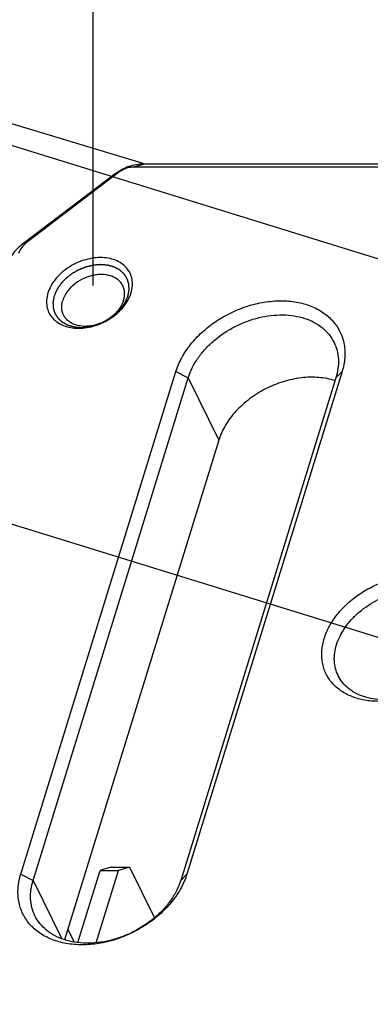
# Model space of a CAD drawing. Header units: millimetres. Extents: x 0 to 420, y 0 to 297.
# Tile 18 of 48: x 66 to 78, y 103 to 135. Entities that reach past the tile are written whole.
import ezdxf

# ---------------------------------------------------------------- set-up
doc = ezdxf.new("R2010")
doc.units = ezdxf.units.MM
doc.header["$LTSCALE"] = 23.1
doc.header["$PDMODE"] = 3
doc.header["$PDSIZE"] = 8
doc.layers.get('0').update_dxf_attribs({"linetype": 'CONTINUOUS'})
doc.layers.get('Defpoints').update_dxf_attribs({"linetype": 'CONTINUOUS'})
doc.layers.add('00_COMPONENTS', color=7, linetype='CONTINUOUS')
doc.layers.add('51__DRAFT_DIMS', color=7, linetype='CONTINUOUS')
doc.styles.get("Standard").update_dxf_attribs({"font": 'simfang.ttf'})
doc.dimstyles.new('DIMSTYLE_1', dxfattribs={"dimtxt": 4, "dimasz": 3, "dimexe": 2.5, "dimexo": 0.5, "dimgap": 1, "dimtad": 1, "dimlfac": 1.5, "dimdsep": 46, "dimtxsty": 'STANDARD', "dimblk": '_FILLED', "dimblk1": '_FILLED', "dimblk2": '_FILLED', "dimcen": 0.09, "dimclrt": 7, "dimazin": 2, "dimtp": 0.3, "dimtm": 0.3, "dimtfac": 1, "dimtofl": 0, "dimtmove": 0, "dimatfit": 3, "dimldrblk": '_FILLED', "dimfxl": 1, "dimtolj": 1, "dimarcsym": 0})
doc.dimstyles.new('DIMSTYLE_3', dxfattribs={"dimtxt": 4, "dimasz": 3, "dimexe": 2.5, "dimexo": 0.5, "dimgap": 1, "dimtad": 1, "dimlfac": 1.5, "dimdsep": 46, "dimtxsty": 'STANDARD', "dimblk": '_FILLED', "dimblk1": '_FILLED', "dimblk2": '_FILLED', "dimcen": 0.09, "dimclrt": 7, "dimazin": 2, "dimtp": 0.2, "dimtm": 0.2, "dimtfac": 1, "dimtofl": 0, "dimtmove": 0, "dimatfit": 3, "dimldrblk": '_FILLED', "dimfxl": 1, "dimtolj": 1, "dimarcsym": 0})

# ---------------------------------------------------------------- blocks, each defined once
blk = doc.blocks.new('_FILLED')
at = {"color": 0, "linetype": 'ByBlock'}
blk.add_solid([(0, 0), (-1, 0.167), (-1, -0.167)], dxfattribs=at)
blk = doc.blocks.new('*D9')
at = {"layer": '51__DRAFT_DIMS', "color": 0, "lineweight": -2}
for p, q in [((68.343, 126.514), (68.343, 149.048)), ((138.958, 126.514), (138.958, 149.048)), ((71.343, 146.548), (135.958, 146.548))]:
    blk.add_line(p, q, dxfattribs=at)
at = {"layer": 'Defpoints', "color": 0}
for p in [(138.958, 146.548), (68.343, 126.014), (138.958, 126.014)]:
    blk.add_point(p, dxfattribs=at)
at = {"layer": '51__DRAFT_DIMS', "color": 0, "linetype": 'ByBlock', "lineweight": -2, "xscale": 3, "yscale": 3, "zscale": 3, "rotation": 180}
blk.add_blockref('_FILLED', (68.343, 146.548), dxfattribs=at)
at = {"layer": '51__DRAFT_DIMS', "color": 0, "linetype": 'ByBlock', "lineweight": -2, "xscale": 3, "yscale": 3, "zscale": 3}
blk.add_blockref('_FILLED', (138.958, 146.548), dxfattribs=at)
at = {"layer": '51__DRAFT_DIMS', "color": 7, "insert": (103.65, 152.881), "char_height": 4, "attachment_point": 2, "line_spacing_factor": 0.9}
blk.add_mtext('\\A1;115{}{{\\H0.7x;}{}}', dxfattribs=at)
blk = doc.blocks.new('*D12')
at = {"layer": '51__DRAFT_DIMS', "color": 0, "lineweight": -2}
for p, q in [((81.661, 126.203), (53.697, 134.844)), ((55.2, 131.24), (53.421, 125.484)), ((78.11, 114.714), (50.147, 123.355))]:
    blk.add_line(p, q, dxfattribs=at)
at = {"layer": 'Defpoints', "color": 0}
for p in [(82.138, 126.055), (52.535, 122.617), (78.588, 114.566)]:
    blk.add_point(p, dxfattribs=at)
at = {"layer": '51__DRAFT_DIMS', "color": 0, "linetype": 'ByBlock', "lineweight": -2, "xscale": 3, "yscale": 3, "zscale": 3}
for p, rotation in [((56.086, 134.106), 72.82762856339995), ((52.535, 122.617), 252.8276285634)]:
    blk.add_blockref('_FILLED', p, dxfattribs=dict(at, rotation=rotation))
at = {"layer": '51__DRAFT_DIMS', "color": 7, "insert": (48.26, 130.232), "char_height": 4, "attachment_point": 2, "rotation": 72.8276, "line_spacing_factor": 0.9}
blk.add_mtext('\\A1;22{}{{\\H0.7x;}{}}', dxfattribs=at)
blk = doc.blocks.new('*D13')
at = {"layer": '51__DRAFT_DIMS', "color": 0, "lineweight": -2}
for p, q in [((70.003, 130.565), (43.173, 138.695)), ((26.031, 73.505), (44.696, 135.099)), ((48.724, 63.493), (22.768, 71.359))]:
    blk.add_line(p, q, dxfattribs=at)
at = {"layer": 'Defpoints', "color": 0}
for p in [(45.566, 137.97), (70.481, 130.42), (49.203, 63.348)]:
    blk.add_point(p, dxfattribs=at)
at = {"layer": '51__DRAFT_DIMS', "color": 0, "linetype": 'ByBlock', "lineweight": -2, "xscale": 3, "yscale": 3, "zscale": 3}
for p, rotation in [((45.566, 137.97), 73.1411094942), ((25.161, 70.634), 253.1411094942)]:
    blk.add_blockref('_FILLED', p, dxfattribs=dict(at, rotation=rotation))
at = {"layer": '51__DRAFT_DIMS', "color": 7, "insert": (29.302, 106.139), "char_height": 4, "attachment_point": 2, "rotation": 73.1411, "line_spacing_factor": 0.9}
blk.add_mtext('\\A1;125{}{{\\H0.7x;}{}}', dxfattribs=at)

msp = doc.modelspace()

# ---------------------------------------------------------------- linework, layer by layer
at = {"layer": '00_COMPONENTS', "color": 7}
for p, q in [((69.2334, 130.2947), (66.1533, 127.961)), ((69.2334, 130.2947), (69.0764, 130.2207)), ((69.6509, 130.4402), (70.0156, 130.548)), ((139.9876, 130.4402), (69.6509, 130.4402)), ((140.3524, 130.548), (70.0156, 130.548)), ((69.0764, 130.2207), (65.9962, 127.887)), ((66.1533, 127.961), (65.9962, 127.887)), ((65.9342, 106.9403), (71.0983, 123.6513)), ((66.3429, 106.7331), (71.507, 123.4441)), ((71.0983, 123.6513), (71.507, 123.4441)), ((76.4193, 123.4441), (71.2552, 106.7331)), ((76.6246, 123.6513), (71.4605, 106.9403)), ((71.507, 123.4441), (72.5238, 121.3721)), ((76.6246, 123.6513), (76.4193, 123.4441)), ((72.5238, 121.3721), (67.3896, 104.758)), ((67.833, 104.6629), (68.5753, 107.065)), ((68.4458, 104.6589), (69.1893, 107.065)), ((68.94, 107.1728), (68.5753, 107.065)), ((68.5753, 107.065), (69.1893, 107.065)), ((68.94, 107.1728), (69.554, 107.1728)), ((69.554, 107.1728), (69.1893, 107.065)), ((69.554, 107.1728), (70.3823, 105.4849)), ((65.9342, 106.9403), (66.3429, 106.7331)), ((66.3429, 106.7331), (67.296, 104.7908)), ((71.4605, 106.9403), (71.2552, 106.7331)), ((67.4975, 105.1072), (67.7066, 104.6812))]:
    msp.add_line(p, q, dxfattribs=at)
for points, knots in [([(70.0156, 130.548), (69.9344, 130.548), (69.7685, 130.5325), (69.5244, 130.468), (69.2895, 130.3649), (69.1444, 130.2723), (69.0764, 130.2207)], [0, 0, 0, 0, 0.2411276, 0.4916273, 0.7464449, 1, 1, 1, 1]), ([(69.6509, 130.4402), (69.5775, 130.4402), (69.4278, 130.4121), (69.2939, 130.3405), (69.2334, 130.2947)], [0, 0, 0, 0, 0.4915172, 1, 1, 1, 1]), ([(65.9962, 127.887), (65.9306, 127.8373), (65.8079, 127.7311), (65.6048, 127.4987), (65.4942, 127.2952), (65.4509, 127.1551)], [0, 0, 0, 0, 0.2668425, 0.5242718, 1, 1, 1, 1]), ([(66.1533, 127.961), (66.1182, 127.9344), (66.0526, 127.8776), (65.9439, 127.7533), (65.8848, 127.6444), (65.8616, 127.5695)], [0, 0, 0, 0, 0.2668428, 0.5242718, 1, 1, 1, 1]), ([(69.6025, 126.2624), (69.6255, 126.3368), (69.6556, 126.4866), (69.6462, 126.7112), (69.5804, 126.9194), (69.4604, 127.1014), (69.2921, 127.2494), (69.0833, 127.3578), (68.8427, 127.4236), (68.5793, 127.4449), (68.3029, 127.4213), (67.9291, 127.3312), (67.5749, 127.1599), (67.2716, 126.9228), (67.0805, 126.7203), (66.9323, 126.5002), (66.8638, 126.3417), (66.8393, 126.2624)], [0, 0, 0, 0, 0.0572968, 0.1114527, 0.1637888, 0.2160482, 0.2699927, 0.3269903, 0.3877821, 0.4524557, 0.5205418, 0.5911519, 0.7347841, 0.8055559, 0.8738927, 0.9388775, 1, 1, 1, 1]), ([(69.4998, 126.1588), (69.5031, 126.1757), (69.508, 126.2011), (69.5146, 126.2349), (69.5195, 126.2602), (69.5236, 126.2814), (69.5268, 126.2983), (69.5293, 126.311), (69.5318, 126.3236), (69.5338, 126.3342), (69.5354, 126.3427), (69.5365, 126.3479), (69.5373, 126.3522), (69.5379, 126.3553), (69.5384, 126.358), (69.5388, 126.3598), (69.539, 126.3609), (69.5392, 126.3617), (69.5391, 126.3624), (69.539, 126.3635), (69.539, 126.3652), (69.5388, 126.3678), (69.5387, 126.3708), (69.5385, 126.3749), (69.5383, 126.38), (69.5379, 126.3881), (69.5374, 126.3983), (69.5369, 126.4105), (69.5363, 126.4227), (69.5356, 126.4389), (69.5346, 126.4592), (69.5337, 126.4796), (69.533, 126.4958), (69.5324, 126.508), (69.5318, 126.5202), (69.5314, 126.5304), (69.531, 126.5385), (69.5308, 126.5436), (69.5306, 126.5477), (69.5304, 126.5507), (69.5303, 126.5533), (69.5302, 126.555), (69.5302, 126.556), (69.5302, 126.5568), (69.5299, 126.5575), (69.5296, 126.5585), (69.5291, 126.5601), (69.5284, 126.5624), (69.5275, 126.5652), (69.5263, 126.569), (69.5248, 126.5737), (69.5224, 126.5812), (69.5195, 126.5906), (69.5159, 126.6018), (69.5124, 126.6131), (69.5076, 126.6281), (69.5017, 126.6468), (69.4958, 126.6655), (69.491, 126.6805), (69.4875, 126.6918), (69.4839, 126.703), (69.4809, 126.7124), (69.4786, 126.7199), (69.4771, 126.7246), (69.4759, 126.7284), (69.475, 126.7312), (69.4743, 126.7335), (69.4738, 126.7352), (69.4735, 126.7361), (69.4733, 126.7368), (69.4728, 126.7374), (69.4723, 126.7383), (69.4713, 126.7397), (69.47, 126.7418), (69.4683, 126.7443), (69.4661, 126.7477), (69.4634, 126.7518), (69.459, 126.7585), (69.4536, 126.7669), (69.447, 126.7769), (69.4405, 126.787), (69.4317, 126.8003), (69.4208, 126.8171), (69.4099, 126.8338), (69.4011, 126.8472), (69.3946, 126.8572), (69.388, 126.8672), (69.3826, 126.8756), (69.3782, 126.8823), (69.3754, 126.8865), (69.3733, 126.8898), (69.3716, 126.8923), (69.3703, 126.8944), (69.3693, 126.8959), (69.3687, 126.8967), (69.3684, 126.8974), (69.3678, 126.8978), (69.367, 126.8985), (69.3657, 126.8997), (69.3638, 126.9014), (69.3615, 126.9034), (69.3585, 126.9061), (69.3547, 126.9095), (69.3487, 126.9149), (69.3411, 126.9216), (69.332, 126.9297), (69.323, 126.9378), (69.3109, 126.9485), (69.2957, 126.962), (69.2806, 126.9755), (69.2685, 126.9863), (69.2594, 126.9944), (69.2503, 127.0025), (69.2428, 127.0092), (69.2367, 127.0146), (69.233, 127.018), (69.2299, 127.0207), (69.2277, 127.0227), (69.2258, 127.0244), (69.2244, 127.0255), (69.2237, 127.0262), (69.2232, 127.0268), (69.2224, 127.0271), (69.2215, 127.0276), (69.2198, 127.0285), (69.2175, 127.0297), (69.2146, 127.0312), (69.2108, 127.0332), (69.2061, 127.0357), (69.1985, 127.0398), (69.1891, 127.0448), (69.1778, 127.0508), (69.1664, 127.0568), (69.1513, 127.0648), (69.1324, 127.0749), (69.1135, 127.0849), (69.0984, 127.0929), (69.087, 127.099), (69.0757, 127.105), (69.0662, 127.11), (69.0587, 127.114), (69.0539, 127.1165), (69.0502, 127.1185), (69.0473, 127.12), (69.045, 127.1213), (69.0433, 127.1222), (69.0424, 127.1227), (69.0417, 127.1231), (69.0408, 127.1233), (69.0397, 127.1236), (69.0378, 127.1241), (69.0351, 127.1249), (69.0318, 127.1258), (69.0274, 127.1271), (69.0219, 127.1286), (69.0131, 127.1311), (69.0021, 127.1342), (68.989, 127.1379), (68.9758, 127.1417), (68.9582, 127.1466), (68.9363, 127.1528), (68.9143, 127.159), (68.8967, 127.164), (68.8836, 127.1677), (68.8704, 127.1715), (68.8594, 127.1746), (68.8506, 127.177), (68.8451, 127.1786), (68.8407, 127.1798), (68.8375, 127.1808), (68.8347, 127.1815), (68.8328, 127.1821), (68.8317, 127.1824), (68.8309, 127.1827), (68.8299, 127.1827), (68.8287, 127.1828), (68.8266, 127.183), (68.8235, 127.1833), (68.8198, 127.1836), (68.8149, 127.184), (68.8087, 127.1846), (68.7989, 127.1854), (68.7865, 127.1865), (68.7718, 127.1878), (68.757, 127.1891), (68.7373, 127.1908), (68.7127, 127.1929), (68.6881, 127.1951), (68.6684, 127.1968), (68.6536, 127.1981), (68.6388, 127.1994), (68.6265, 127.2005), (68.6167, 127.2013), (68.6105, 127.2018), (68.6056, 127.2023), (68.6019, 127.2026), (68.5988, 127.2029), (68.5966, 127.2031), (68.5954, 127.2032), (68.5945, 127.2033), (68.5935, 127.2032), (68.5923, 127.2031), (68.59, 127.2029), (68.5868, 127.2026), (68.583, 127.2023), (68.5779, 127.2019), (68.5716, 127.2014), (68.5614, 127.2005), (68.5486, 127.1995), (68.5333, 127.1983), (68.518, 127.197), (68.4976, 127.1954), (68.4722, 127.1933), (68.4467, 127.1912), (68.4263, 127.1896), (68.411, 127.1883), (68.3957, 127.1871), (68.3829, 127.186), (68.3728, 127.1852), (68.3664, 127.1847), (68.3613, 127.1843), (68.3575, 127.184), (68.3543, 127.1837), (68.352, 127.1835), (68.3508, 127.1834), (68.3498, 127.1834), (68.3488, 127.1831), (68.3476, 127.1828), (68.3453, 127.1823), (68.3421, 127.1815), (68.3382, 127.1806), (68.333, 127.1794), (68.3266, 127.1778), (68.3163, 127.1754), (68.3034, 127.1723), (68.2879, 127.1686), (68.2724, 127.1649), (68.2518, 127.16), (68.226, 127.1539), (68.2002, 127.1478), (68.1795, 127.1428), (68.1641, 127.1392), (68.1486, 127.1355), (68.1357, 127.1324), (68.1254, 127.13), (68.1189, 127.1284), (68.1138, 127.1272), (68.1099, 127.1263), (68.1067, 127.1255), (68.1044, 127.125), (68.1031, 127.1247), (68.1021, 127.1245), (68.1012, 127.1241), (68.1, 127.1236), (68.0978, 127.1227), (68.0946, 127.1214), (68.0908, 127.1199), (68.0858, 127.118), (68.0795, 127.1155), (68.0695, 127.1115), (68.0569, 127.1065), (68.0419, 127.1005), (68.0268, 127.0945), (68.0067, 127.0866), (67.9816, 127.0766), (67.9564, 127.0666), (67.9363, 127.0586), (67.9213, 127.0527), (67.9062, 127.0467), (67.8936, 127.0417), (67.8836, 127.0377), (67.8773, 127.0352), (67.8723, 127.0332), (67.8685, 127.0317), (67.8654, 127.0305), (67.8632, 127.0296), (67.8619, 127.0291), (67.8609, 127.0288), (67.8601, 127.0282), (67.8589, 127.0275), (67.8568, 127.0263), (67.8538, 127.0246), (67.8502, 127.0226), (67.8454, 127.0198), (67.8395, 127.0164), (67.8299, 127.0109), (67.8179, 127.0041), (67.8036, 126.9959), (67.7893, 126.9877), (67.7702, 126.9767), (67.7463, 126.963), (67.7224, 126.9493), (67.7033, 126.9384), (67.6889, 126.9302), (67.6746, 126.922), (67.6626, 126.9151), (67.6531, 126.9097), (67.6471, 126.9062), (67.6423, 126.9035), (67.6387, 126.9014), (67.6358, 126.8997), (67.6337, 126.8985), (67.6325, 126.8978), (67.6315, 126.8974), (67.6308, 126.8967), (67.6297, 126.8959), (67.6279, 126.8945), (67.6253, 126.8924), (67.6222, 126.89), (67.618, 126.8867), (67.6128, 126.8826), (67.6044, 126.876), (67.5939, 126.8678), (67.5814, 126.858), (67.5688, 126.8481), (67.5521, 126.835), (67.5312, 126.8186), (67.5103, 126.8022), (67.4935, 126.789), (67.481, 126.7792), (67.4684, 126.7694), (67.458, 126.7612), (67.4496, 126.7546), (67.4444, 126.7505), (67.4402, 126.7472), (67.437, 126.7447), (67.4344, 126.7427), (67.4326, 126.7413), (67.4316, 126.7404), (67.4307, 126.7398), (67.4301, 126.7391), (67.4292, 126.7382), (67.4277, 126.7365), (67.4255, 126.7342), (67.4229, 126.7314), (67.4193, 126.7277), (67.4149, 126.723), (67.4079, 126.7155), (67.3991, 126.7061), (67.3886, 126.6949), (67.378, 126.6837), (67.364, 126.6687), (67.3464, 126.65), (67.3288, 126.6313), (67.3147, 126.6163), (67.3042, 126.6051), (67.2936, 126.5939), (67.2848, 126.5845), (67.2778, 126.577), (67.2734, 126.5723), (67.2699, 126.5686), (67.2673, 126.5658), (67.2651, 126.5635), (67.2635, 126.5618), (67.2627, 126.5609), (67.262, 126.5602), (67.2615, 126.5594), (67.2608, 126.5584), (67.2596, 126.5566), (67.2579, 126.5541), (67.2559, 126.551), (67.2532, 126.547), (67.2498, 126.5419), (67.2443, 126.5338), (67.2376, 126.5236), (67.2294, 126.5114), (67.2213, 126.4993), (67.2104, 126.483), (67.1968, 126.4627), (67.1833, 126.4424), (67.1724, 126.4262), (67.1643, 126.414), (67.1561, 126.4018), (67.1493, 126.3916), (67.1439, 126.3835), (67.1405, 126.3784), (67.1378, 126.3744), (67.1358, 126.3713), (67.1341, 126.3688), (67.1329, 126.367), (67.1322, 126.366), (67.1316, 126.3653), (67.1313, 126.3644), (67.1309, 126.3634), (67.1301, 126.3615), (67.1289, 126.3588), (67.1276, 126.3556), (67.1257, 126.3513), (67.1234, 126.3459), (67.1198, 126.3373), (67.1152, 126.3265), (67.1097, 126.3136), (67.1042, 126.3007), (67.0968, 126.2835), (67.0877, 126.262), (67.0767, 126.2362), (67.062, 126.2018), (67.051, 126.176), (67.0437, 126.1588)], [0, 0, 0, 0, 0.015625, 0.0234375, 0.03125, 0.0390625, 0.0429688, 0.046875, 0.0507812, 0.0546875, 0.0566406, 0.0585938, 0.0595703, 0.0605469, 0.0615234, 0.0620117, 0.0622559, 0.0625, 0.0627441, 0.0629883, 0.0634766, 0.0644531, 0.0654297, 0.0664062, 0.0683594, 0.0703125, 0.0742188, 0.078125, 0.0820312, 0.0859375, 0.09375, 0.1015625, 0.1054688, 0.109375, 0.1132812, 0.1171875, 0.1191406, 0.1210938, 0.1220703, 0.1230469, 0.1240234, 0.1245117, 0.1247559, 0.125, 0.1252441, 0.1254883, 0.1259766, 0.1269531, 0.1279297, 0.1289062, 0.1308594, 0.1328125, 0.1367188, 0.140625, 0.1445312, 0.1484375, 0.15625, 0.1640625, 0.1679688, 0.171875, 0.1757812, 0.1796875, 0.1816406, 0.1835938, 0.1845703, 0.1855469, 0.1865234, 0.1870117, 0.1872559, 0.1875, 0.1877441, 0.1879883, 0.1884766, 0.1894531, 0.1904297, 0.1914062, 0.1933594, 0.1953125, 0.1992188, 0.203125, 0.2070312, 0.2109375, 0.21875, 0.2265625, 0.2304688, 0.234375, 0.2382812, 0.2421875, 0.2441406, 0.2460938, 0.2470703, 0.2480469, 0.2490234, 0.2495117, 0.2497559, 0.25, 0.2502441, 0.2504883, 0.2509766, 0.2519531, 0.2529297, 0.2539062, 0.2558594, 0.2578125, 0.2617188, 0.265625, 0.2695312, 0.2734375, 0.28125, 0.2890625, 0.2929688, 0.296875, 0.3007812, 0.3046875, 0.3066406, 0.3085938, 0.3095703, 0.3105469, 0.3115234, 0.3120117, 0.3122559, 0.3125, 0.3127441, 0.3129883, 0.3134766, 0.3144531, 0.3154297, 0.3164062, 0.3183594, 0.3203125, 0.3242188, 0.328125, 0.3320312, 0.3359375, 0.34375, 0.3515625, 0.3554688, 0.359375, 0.3632812, 0.3671875, 0.3691406, 0.3710938, 0.3720703, 0.3730469, 0.3740234, 0.3745117, 0.3747559, 0.375, 0.3752441, 0.3754883, 0.3759766, 0.3769531, 0.3779297, 0.3789062, 0.3808594, 0.3828125, 0.3867188, 0.390625, 0.3945312, 0.3984375, 0.40625, 0.4140625, 0.4179688, 0.421875, 0.4257812, 0.4296875, 0.4316406, 0.4335938, 0.4345703, 0.4355469, 0.4365234, 0.4370117, 0.4372559, 0.4375, 0.4377441, 0.4379883, 0.4384766, 0.4394531, 0.4404297, 0.4414062, 0.4433594, 0.4453125, 0.4492188, 0.453125, 0.4570312, 0.4609375, 0.46875, 0.4765625, 0.4804688, 0.484375, 0.4882812, 0.4921875, 0.4941406, 0.4960938, 0.4970703, 0.4980469, 0.4990234, 0.4995117, 0.4997559, 0.5, 0.5002441, 0.5004883, 0.5009766, 0.5019531, 0.5029297, 0.5039062, 0.5058594, 0.5078125, 0.5117188, 0.515625, 0.5195312, 0.5234375, 0.53125, 0.5390625, 0.5429688, 0.546875, 0.5507812, 0.5546875, 0.5566406, 0.5585938, 0.5595703, 0.5605469, 0.5615234, 0.5620117, 0.5622559, 0.5625, 0.5627441, 0.5629883, 0.5634766, 0.5644531, 0.5654297, 0.5664062, 0.5683594, 0.5703125, 0.5742188, 0.578125, 0.5820312, 0.5859375, 0.59375, 0.6015625, 0.6054688, 0.609375, 0.6132812, 0.6171875, 0.6191406, 0.6210938, 0.6220703, 0.6230469, 0.6240234, 0.6245117, 0.6247559, 0.625, 0.6252441, 0.6254883, 0.6259766, 0.6269531, 0.6279297, 0.6289062, 0.6308594, 0.6328125, 0.6367188, 0.640625, 0.6445312, 0.6484375, 0.65625, 0.6640625, 0.6679688, 0.671875, 0.6757812, 0.6796875, 0.6816406, 0.6835938, 0.6845703, 0.6855469, 0.6865234, 0.6870117, 0.6872559, 0.6875, 0.6877441, 0.6879883, 0.6884766, 0.6894531, 0.6904297, 0.6914062, 0.6933594, 0.6953125, 0.6992188, 0.703125, 0.7070312, 0.7109375, 0.71875, 0.7265625, 0.7304688, 0.734375, 0.7382812, 0.7421875, 0.7441406, 0.7460938, 0.7470703, 0.7480469, 0.7490234, 0.7495117, 0.7497559, 0.75, 0.7502441, 0.7504883, 0.7509766, 0.7519531, 0.7529297, 0.7539062, 0.7558594, 0.7578125, 0.7617188, 0.765625, 0.7695312, 0.7734375, 0.78125, 0.7890625, 0.7929688, 0.796875, 0.8007812, 0.8046875, 0.8066406, 0.8085938, 0.8095703, 0.8105469, 0.8115234, 0.8120117, 0.8122559, 0.8125, 0.8127441, 0.8129883, 0.8134766, 0.8144531, 0.8154297, 0.8164062, 0.8183594, 0.8203125, 0.8242188, 0.828125, 0.8320312, 0.8359375, 0.84375, 0.8515625, 0.8554688, 0.859375, 0.8632812, 0.8671875, 0.8691406, 0.8710938, 0.8720703, 0.8730469, 0.8740234, 0.8745117, 0.8747559, 0.875, 0.8752441, 0.8754883, 0.8759766, 0.8769531, 0.8779297, 0.8789062, 0.8808594, 0.8828125, 0.8867188, 0.890625, 0.8945312, 0.8984375, 0.90625, 0.9140625, 0.9179688, 0.921875, 0.9257812, 0.9296875, 0.9316406, 0.9335938, 0.9345703, 0.9355469, 0.9365234, 0.9370117, 0.9372559, 0.9375, 0.9377441, 0.9379883, 0.9384766, 0.9394531, 0.9404297, 0.9414062, 0.9433594, 0.9453125, 0.9492188, 0.953125, 0.9570312, 0.9609375, 0.96875, 0.9765625, 0.984375, 1, 1, 1, 1]), ([(69.3304, 126.4984), (69.3119, 126.5362), (69.2656, 126.6088), (69.173, 126.7014), (69.0596, 126.7763), (68.8804, 126.8517), (68.6757, 126.8816), (68.4634, 126.8703), (68.2401, 126.8299), (67.9686, 126.7285), (67.7269, 126.5693), (67.5639, 126.4132), (67.4316, 126.2495), (67.3594, 126.1096), (67.3297, 126.0138)], [0, 0, 0, 0, 0.0507461, 0.1026299, 0.156609, 0.2133398, 0.3356261, 0.4012077, 0.4690088, 0.6081778, 0.7469379, 0.8142557, 0.8792088, 1, 1, 1, 1]), ([(69.3561, 126.0138), (69.369, 126.0556), (69.3879, 126.1395), (69.3936, 126.266), (69.3756, 126.3872), (69.3479, 126.4628), (69.3304, 126.4984)], [0, 0, 0, 0, 0.264426, 0.5170839, 0.7609157, 1, 1, 1, 1]), ([(66.8393, 126.2624), (66.8163, 126.1881), (66.7862, 126.0382), (66.7956, 125.8136), (66.8614, 125.6055), (66.9814, 125.4234), (67.1497, 125.2755), (67.3585, 125.167), (67.5991, 125.1012), (67.8625, 125.0799), (68.1389, 125.1035), (68.5127, 125.1936), (68.8669, 125.3649), (69.1702, 125.6021), (69.3613, 125.8045), (69.5095, 126.0246), (69.578, 126.1831), (69.6025, 126.2624)], [0, 0, 0, 0, 0.0572968, 0.1114527, 0.1637888, 0.2160482, 0.2699927, 0.3269903, 0.3877821, 0.4524557, 0.5205418, 0.5911519, 0.7347841, 0.8055559, 0.8738927, 0.9388775, 1, 1, 1, 1]), ([(67.0437, 126.1588), (67.0404, 126.1419), (67.0355, 126.1165), (67.0289, 126.0827), (67.024, 126.0574), (67.0199, 126.0362), (67.0166, 126.0193), (67.0142, 126.0067), (67.0117, 125.994), (67.0097, 125.9834), (67.008, 125.975), (67.007, 125.9697), (67.0062, 125.9655), (67.0056, 125.9623), (67.0051, 125.9596), (67.0047, 125.9578), (67.0045, 125.9567), (67.0043, 125.9559), (67.0044, 125.9552), (67.0044, 125.9542), (67.0045, 125.9524), (67.0046, 125.9498), (67.0048, 125.9468), (67.005, 125.9427), (67.0052, 125.9376), (67.0056, 125.9295), (67.006, 125.9194), (67.0066, 125.9072), (67.0072, 125.895), (67.0079, 125.8787), (67.0088, 125.8584), (67.0098, 125.838), (67.0105, 125.8218), (67.0111, 125.8096), (67.0116, 125.7974), (67.0121, 125.7872), (67.0125, 125.7791), (67.0127, 125.774), (67.0129, 125.77), (67.013, 125.7669), (67.0132, 125.7644), (67.0132, 125.7626), (67.0133, 125.7616), (67.0133, 125.7608), (67.0136, 125.7601), (67.0138, 125.7592), (67.0144, 125.7575), (67.0151, 125.7552), (67.016, 125.7524), (67.0172, 125.7486), (67.0187, 125.7439), (67.021, 125.7364), (67.024, 125.7271), (67.0276, 125.7158), (67.0311, 125.7046), (67.0359, 125.6896), (67.0418, 125.6708), (67.0477, 125.6521), (67.0525, 125.6371), (67.056, 125.6258), (67.0596, 125.6146), (67.0625, 125.6052), (67.0649, 125.5977), (67.0664, 125.593), (67.0676, 125.5893), (67.0685, 125.5864), (67.0692, 125.5841), (67.0697, 125.5825), (67.07, 125.5815), (67.0702, 125.5808), (67.0707, 125.5802), (67.0712, 125.5794), (67.0722, 125.5779), (67.0735, 125.5758), (67.0752, 125.5733), (67.0773, 125.57), (67.0801, 125.5658), (67.0844, 125.5591), (67.0899, 125.5507), (67.0965, 125.5407), (67.103, 125.5307), (67.1118, 125.5173), (67.1227, 125.5006), (67.1336, 125.4838), (67.1424, 125.4704), (67.1489, 125.4604), (67.1555, 125.4504), (67.1609, 125.442), (67.1653, 125.4353), (67.168, 125.4311), (67.1702, 125.4278), (67.1719, 125.4253), (67.1732, 125.4232), (67.1742, 125.4217), (67.1747, 125.4209), (67.1751, 125.4202), (67.1757, 125.4198), (67.1764, 125.4191), (67.1778, 125.4179), (67.1797, 125.4162), (67.1819, 125.4142), (67.185, 125.4115), (67.1887, 125.4081), (67.1948, 125.4028), (67.2024, 125.396), (67.2114, 125.3879), (67.2205, 125.3798), (67.2326, 125.3691), (67.2477, 125.3556), (67.2629, 125.3421), (67.275, 125.3313), (67.2841, 125.3232), (67.2931, 125.3152), (67.3007, 125.3084), (67.3067, 125.303), (67.3105, 125.2997), (67.3136, 125.297), (67.3158, 125.2949), (67.3177, 125.2933), (67.319, 125.2921), (67.3198, 125.2914), (67.3203, 125.2909), (67.3211, 125.2905), (67.322, 125.29), (67.3237, 125.2891), (67.326, 125.2879), (67.3289, 125.2864), (67.3326, 125.2844), (67.3374, 125.2819), (67.3449, 125.2779), (67.3544, 125.2728), (67.3657, 125.2668), (67.3771, 125.2608), (67.3922, 125.2528), (67.4111, 125.2427), (67.43, 125.2327), (67.4451, 125.2247), (67.4565, 125.2187), (67.4678, 125.2126), (67.4772, 125.2076), (67.4848, 125.2036), (67.4895, 125.2011), (67.4933, 125.1991), (67.4961, 125.1976), (67.4985, 125.1963), (67.5002, 125.1954), (67.5011, 125.195), (67.5018, 125.1945), (67.5027, 125.1944), (67.5037, 125.194), (67.5057, 125.1935), (67.5084, 125.1927), (67.5117, 125.1918), (67.5161, 125.1905), (67.5216, 125.189), (67.5304, 125.1865), (67.5413, 125.1834), (67.5545, 125.1797), (67.5677, 125.1759), (67.5853, 125.171), (67.6072, 125.1648), (67.6292, 125.1586), (67.6467, 125.1536), (67.6599, 125.1499), (67.6731, 125.1462), (67.6841, 125.143), (67.6929, 125.1406), (67.6983, 125.139), (67.7027, 125.1378), (67.706, 125.1368), (67.7088, 125.1361), (67.7107, 125.1355), (67.7118, 125.1352), (67.7126, 125.1349), (67.7135, 125.1349), (67.7148, 125.1348), (67.7169, 125.1346), (67.72, 125.1343), (67.7237, 125.134), (67.7286, 125.1336), (67.7348, 125.133), (67.7446, 125.1322), (67.7569, 125.1311), (67.7717, 125.1298), (67.7865, 125.1285), (67.8062, 125.1268), (67.8308, 125.1247), (67.8554, 125.1225), (67.8751, 125.1208), (67.8899, 125.1195), (67.9047, 125.1182), (67.917, 125.1172), (67.9268, 125.1163), (67.933, 125.1158), (67.9379, 125.1153), (67.9416, 125.115), (67.9447, 125.1148), (67.9468, 125.1146), (67.9481, 125.1145), (67.949, 125.1143), (67.9499, 125.1145), (67.9512, 125.1145), (67.9534, 125.1147), (67.9566, 125.115), (67.9605, 125.1153), (67.9656, 125.1157), (67.9719, 125.1162), (67.9821, 125.1171), (67.9949, 125.1181), (68.0102, 125.1193), (68.0254, 125.1206), (68.0458, 125.1222), (68.0713, 125.1243), (68.0968, 125.1264), (68.1172, 125.128), (68.1325, 125.1293), (68.1478, 125.1305), (68.1605, 125.1316), (68.1707, 125.1324), (68.1771, 125.1329), (68.1822, 125.1333), (68.186, 125.1336), (68.1892, 125.1339), (68.1914, 125.1341), (68.1927, 125.1342), (68.1937, 125.1342), (68.1946, 125.1345), (68.1959, 125.1348), (68.1982, 125.1353), (68.2014, 125.1361), (68.2053, 125.137), (68.2104, 125.1383), (68.2169, 125.1398), (68.2272, 125.1422), (68.2401, 125.1453), (68.2556, 125.149), (68.2711, 125.1527), (68.2917, 125.1576), (68.3175, 125.1637), (68.3433, 125.1699), (68.3639, 125.1748), (68.3794, 125.1784), (68.3949, 125.1821), (68.4078, 125.1852), (68.4181, 125.1877), (68.4246, 125.1892), (68.4297, 125.1904), (68.4336, 125.1913), (68.4368, 125.1921), (68.4391, 125.1926), (68.4404, 125.193), (68.4413, 125.1931), (68.4423, 125.1936), (68.4435, 125.194), (68.4457, 125.1949), (68.4489, 125.1962), (68.4526, 125.1977), (68.4577, 125.1997), (68.4639, 125.2021), (68.474, 125.2061), (68.4865, 125.2111), (68.5016, 125.2171), (68.5167, 125.2231), (68.5368, 125.2311), (68.5619, 125.241), (68.587, 125.251), (68.6071, 125.259), (68.6222, 125.2649), (68.6373, 125.2709), (68.6499, 125.2759), (68.6599, 125.2799), (68.6662, 125.2824), (68.6712, 125.2844), (68.675, 125.2859), (68.6781, 125.2871), (68.6803, 125.288), (68.6816, 125.2885), (68.6825, 125.2888), (68.6834, 125.2894), (68.6846, 125.2901), (68.6867, 125.2913), (68.6897, 125.293), (68.6933, 125.295), (68.698, 125.2978), (68.704, 125.3012), (68.7136, 125.3067), (68.7255, 125.3135), (68.7399, 125.3217), (68.7542, 125.3299), (68.7733, 125.3409), (68.7972, 125.3546), (68.8211, 125.3683), (68.8402, 125.3792), (68.8546, 125.3874), (68.8689, 125.3956), (68.8808, 125.4025), (68.8904, 125.408), (68.8964, 125.4114), (68.9011, 125.4141), (68.9047, 125.4162), (68.9077, 125.4179), (68.9098, 125.4191), (68.911, 125.4198), (68.9119, 125.4202), (68.9127, 125.4209), (68.9137, 125.4217), (68.9156, 125.4232), (68.9182, 125.4252), (68.9213, 125.4277), (68.9255, 125.4309), (68.9307, 125.435), (68.9391, 125.4416), (68.9496, 125.4498), (68.9621, 125.4597), (68.9747, 125.4695), (68.9914, 125.4826), (69.0123, 125.499), (69.0332, 125.5154), (69.05, 125.5286), (69.0625, 125.5384), (69.0751, 125.5483), (69.0855, 125.5565), (69.0939, 125.563), (69.0991, 125.5671), (69.1033, 125.5704), (69.1064, 125.5729), (69.109, 125.5749), (69.1109, 125.5764), (69.1119, 125.5772), (69.1127, 125.5778), (69.1134, 125.5785), (69.1143, 125.5794), (69.1158, 125.5811), (69.118, 125.5834), (69.1206, 125.5862), (69.1241, 125.59), (69.1285, 125.5946), (69.1356, 125.6021), (69.1444, 125.6115), (69.1549, 125.6227), (69.1654, 125.6339), (69.1795, 125.6489), (69.1971, 125.6676), (69.2147, 125.6863), (69.2287, 125.7013), (69.2393, 125.7125), (69.2498, 125.7238), (69.2586, 125.7331), (69.2657, 125.7406), (69.2701, 125.7453), (69.2736, 125.749), (69.2762, 125.7518), (69.2784, 125.7542), (69.28, 125.7558), (69.2808, 125.7567), (69.2815, 125.7574), (69.282, 125.7582), (69.2827, 125.7592), (69.2839, 125.761), (69.2856, 125.7635), (69.2876, 125.7666), (69.2903, 125.7706), (69.2937, 125.7757), (69.2991, 125.7838), (69.3059, 125.794), (69.3141, 125.8062), (69.3222, 125.8184), (69.3331, 125.8346), (69.3466, 125.8549), (69.3602, 125.8752), (69.3711, 125.8915), (69.3792, 125.9036), (69.3874, 125.9158), (69.3941, 125.926), (69.3996, 125.9341), (69.403, 125.9392), (69.4057, 125.9432), (69.4077, 125.9463), (69.4094, 125.9488), (69.4106, 125.9506), (69.4113, 125.9516), (69.4118, 125.9524), (69.4121, 125.9532), (69.4126, 125.9542), (69.4134, 125.9561), (69.4145, 125.9588), (69.4159, 125.962), (69.4178, 125.9663), (69.42, 125.9717), (69.4237, 125.9803), (69.4283, 125.9911), (69.4338, 126.004), (69.4393, 126.0169), (69.4466, 126.0341), (69.4558, 126.0556), (69.4668, 126.0814), (69.4815, 126.1158), (69.4925, 126.1416), (69.4998, 126.1588)], [0, 0, 0, 0, 0.015625, 0.0234375, 0.03125, 0.0390625, 0.0429688, 0.046875, 0.0507812, 0.0546875, 0.0566406, 0.0585938, 0.0595703, 0.0605469, 0.0615234, 0.0620117, 0.0622559, 0.0625, 0.0627441, 0.0629883, 0.0634766, 0.0644531, 0.0654297, 0.0664062, 0.0683594, 0.0703125, 0.0742188, 0.078125, 0.0820312, 0.0859375, 0.09375, 0.1015625, 0.1054688, 0.109375, 0.1132812, 0.1171875, 0.1191406, 0.1210938, 0.1220703, 0.1230469, 0.1240234, 0.1245117, 0.1247559, 0.125, 0.1252441, 0.1254883, 0.1259766, 0.1269531, 0.1279297, 0.1289062, 0.1308594, 0.1328125, 0.1367188, 0.140625, 0.1445312, 0.1484375, 0.15625, 0.1640625, 0.1679688, 0.171875, 0.1757812, 0.1796875, 0.1816406, 0.1835938, 0.1845703, 0.1855469, 0.1865234, 0.1870117, 0.1872559, 0.1875, 0.1877441, 0.1879883, 0.1884766, 0.1894531, 0.1904297, 0.1914062, 0.1933594, 0.1953125, 0.1992188, 0.203125, 0.2070312, 0.2109375, 0.21875, 0.2265625, 0.2304688, 0.234375, 0.2382812, 0.2421875, 0.2441406, 0.2460938, 0.2470703, 0.2480469, 0.2490234, 0.2495117, 0.2497559, 0.25, 0.2502441, 0.2504883, 0.2509766, 0.2519531, 0.2529297, 0.2539062, 0.2558594, 0.2578125, 0.2617188, 0.265625, 0.2695312, 0.2734375, 0.28125, 0.2890625, 0.2929688, 0.296875, 0.3007812, 0.3046875, 0.3066406, 0.3085938, 0.3095703, 0.3105469, 0.3115234, 0.3120117, 0.3122559, 0.3125, 0.3127441, 0.3129883, 0.3134766, 0.3144531, 0.3154297, 0.3164062, 0.3183594, 0.3203125, 0.3242188, 0.328125, 0.3320312, 0.3359375, 0.34375, 0.3515625, 0.3554688, 0.359375, 0.3632812, 0.3671875, 0.3691406, 0.3710938, 0.3720703, 0.3730469, 0.3740234, 0.3745117, 0.3747559, 0.375, 0.3752441, 0.3754883, 0.3759766, 0.3769531, 0.3779297, 0.3789062, 0.3808594, 0.3828125, 0.3867188, 0.390625, 0.3945312, 0.3984375, 0.40625, 0.4140625, 0.4179688, 0.421875, 0.4257812, 0.4296875, 0.4316406, 0.4335938, 0.4345703, 0.4355469, 0.4365234, 0.4370117, 0.4372559, 0.4375, 0.4377441, 0.4379883, 0.4384766, 0.4394531, 0.4404297, 0.4414062, 0.4433594, 0.4453125, 0.4492188, 0.453125, 0.4570312, 0.4609375, 0.46875, 0.4765625, 0.4804688, 0.484375, 0.4882812, 0.4921875, 0.4941406, 0.4960938, 0.4970703, 0.4980469, 0.4990234, 0.4995117, 0.4997559, 0.5, 0.5002441, 0.5004883, 0.5009766, 0.5019531, 0.5029297, 0.5039062, 0.5058594, 0.5078125, 0.5117188, 0.515625, 0.5195312, 0.5234375, 0.53125, 0.5390625, 0.5429688, 0.546875, 0.5507812, 0.5546875, 0.5566406, 0.5585938, 0.5595703, 0.5605469, 0.5615234, 0.5620117, 0.5622559, 0.5625, 0.5627441, 0.5629883, 0.5634766, 0.5644531, 0.5654297, 0.5664062, 0.5683594, 0.5703125, 0.5742188, 0.578125, 0.5820312, 0.5859375, 0.59375, 0.6015625, 0.6054688, 0.609375, 0.6132812, 0.6171875, 0.6191406, 0.6210938, 0.6220703, 0.6230469, 0.6240234, 0.6245117, 0.6247559, 0.625, 0.6252441, 0.6254883, 0.6259766, 0.6269531, 0.6279297, 0.6289062, 0.6308594, 0.6328125, 0.6367188, 0.640625, 0.6445312, 0.6484375, 0.65625, 0.6640625, 0.6679688, 0.671875, 0.6757812, 0.6796875, 0.6816406, 0.6835938, 0.6845703, 0.6855469, 0.6865234, 0.6870117, 0.6872559, 0.6875, 0.6877441, 0.6879883, 0.6884766, 0.6894531, 0.6904297, 0.6914062, 0.6933594, 0.6953125, 0.6992188, 0.703125, 0.7070312, 0.7109375, 0.71875, 0.7265625, 0.7304688, 0.734375, 0.7382812, 0.7421875, 0.7441406, 0.7460938, 0.7470703, 0.7480469, 0.7490234, 0.7495117, 0.7497559, 0.75, 0.7502441, 0.7504883, 0.7509766, 0.7519531, 0.7529297, 0.7539062, 0.7558594, 0.7578125, 0.7617188, 0.765625, 0.7695312, 0.7734375, 0.78125, 0.7890625, 0.7929688, 0.796875, 0.8007812, 0.8046875, 0.8066406, 0.8085938, 0.8095703, 0.8105469, 0.8115234, 0.8120117, 0.8122559, 0.8125, 0.8127441, 0.8129883, 0.8134766, 0.8144531, 0.8154297, 0.8164062, 0.8183594, 0.8203125, 0.8242188, 0.828125, 0.8320312, 0.8359375, 0.84375, 0.8515625, 0.8554688, 0.859375, 0.8632812, 0.8671875, 0.8691406, 0.8710938, 0.8720703, 0.8730469, 0.8740234, 0.8745117, 0.8747559, 0.875, 0.8752441, 0.8754883, 0.8759766, 0.8769531, 0.8779297, 0.8789062, 0.8808594, 0.8828125, 0.8867188, 0.890625, 0.8945312, 0.8984375, 0.90625, 0.9140625, 0.9179688, 0.921875, 0.9257812, 0.9296875, 0.9316406, 0.9335938, 0.9345703, 0.9355469, 0.9365234, 0.9370117, 0.9372559, 0.9375, 0.9377441, 0.9379883, 0.9384766, 0.9394531, 0.9404297, 0.9414062, 0.9433594, 0.9453125, 0.9492188, 0.953125, 0.9570312, 0.9609375, 0.96875, 0.9765625, 0.984375, 1, 1, 1, 1]), ([(67.3554, 125.5292), (67.338, 125.5647), (67.3102, 125.6403), (67.2922, 125.7615), (67.2979, 125.888), (67.3168, 125.972), (67.3297, 126.0138)], [0, 0, 0, 0, 0.2390843, 0.4829161, 0.735574, 1, 1, 1, 1]), ([(69.3561, 126.0138), (69.3265, 125.9179), (69.2542, 125.778), (69.122, 125.6143), (68.959, 125.4582), (68.7172, 125.299), (68.4458, 125.1976), (68.2224, 125.1572), (68.0101, 125.146), (67.8054, 125.1759), (67.6263, 125.2513), (67.5128, 125.3261), (67.4202, 125.4188), (67.374, 125.4913), (67.3554, 125.5292)], [0, 0, 0, 0, 0.1207912, 0.1857443, 0.2530621, 0.3918222, 0.5309912, 0.5987923, 0.6643739, 0.7866602, 0.843391, 0.8973701, 0.9492539, 1, 1, 1, 1]), ([(71.0983, 123.6513), (71.1473, 123.81), (71.2842, 124.1269), (71.5806, 124.5671), (71.9627, 124.972), (72.4162, 125.3265), (72.924, 125.6176), (73.4672, 125.8346), (74.0255, 125.9692), (74.5782, 126.0163), (75.105, 125.9737), (75.5862, 125.8423), (75.9393, 125.6586), (76.1776, 125.4725), (76.3316, 125.317), (76.4618, 125.1453), (76.5668, 124.9589), (76.6455, 124.7599), (76.6971, 124.5502), (76.7212, 124.3319), (76.7163, 124.0283), (76.6706, 123.8), (76.6246, 123.6513)], [0, 0, 0, 0, 0.0610728, 0.1260045, 0.1942856, 0.2649997, 0.336966, 0.4088767, 0.4794293, 0.5474599, 0.6120808, 0.672823, 0.7297742, 0.7570858, 0.7837831, 0.8100557, 0.836119, 0.8622016, 0.888531, 0.915319, 0.9427499, 1, 1, 1, 1]), ([(71.507, 123.4441), (71.542, 123.5577), (71.6346, 123.7847), (71.828, 124.1071), (72.0746, 124.4126), (72.4695, 124.7907), (72.9389, 125.0999), (73.4527, 125.3251), (73.8525, 125.4478), (74.2551, 125.5206), (74.6507, 125.5415), (75.0296, 125.5099), (75.3825, 125.4264), (75.7005, 125.2926), (75.9755, 125.1112), (76.2, 124.8865), (76.3121, 124.7106), (76.3571, 124.6189)], [0, 0, 0, 0, 0.0589808, 0.1210358, 0.1859281, 0.2531829, 0.391813, 0.4618181, 0.5310856, 0.5988232, 0.6643434, 0.7271225, 0.78686, 0.8435376, 0.8974662, 0.9493015, 1, 1, 1, 1]), ([(76.3571, 124.6189), (76.3993, 124.5328), (76.4667, 124.3494), (76.5103, 124.0556), (76.4965, 123.749), (76.4506, 123.5455), (76.4193, 123.4441)], [0, 0, 0, 0, 0.2390843, 0.4829163, 0.7355752, 1, 1, 1, 1]), ([(76.3894, 123.3473), (76.2157, 123.4032), (75.9385, 123.4547), (75.5601, 123.4651), (75.1594, 123.4363), (74.6532, 123.3262), (74.0712, 123.0887), (73.539, 122.7572), (73.1559, 122.4128), (72.9016, 122.1068), (72.6932, 121.7967), (72.5768, 121.5439), (72.5238, 121.3721)], [0, 0, 0, 0, 0.1154051, 0.176379, 0.2392189, 0.369116, 0.5022027, 0.6349504, 0.7638806, 0.8260473, 0.8862566, 1, 1, 1, 1]), ([(76.0303, 114.7736), (76.0739, 114.9146), (76.1957, 115.1963), (76.4591, 115.5876), (76.7987, 115.9475), (77.2018, 116.2626), (77.6532, 116.5214), (78.136, 116.7143), (78.6323, 116.8339), (79.1237, 116.8758), (79.5919, 116.8379), (80.0196, 116.7211), (80.3335, 116.5579), (80.5453, 116.3924), (80.6822, 116.2542), (80.798, 116.1016), (80.8913, 115.9359), (80.9612, 115.759), (81.0071, 115.5726), (81.0285, 115.3786), (81.0242, 115.1087), (80.9835, 114.9058), (80.9427, 114.7736)], [0, 0, 0, 0, 0.0610728, 0.1260045, 0.1942856, 0.2649997, 0.336966, 0.4088767, 0.4794293, 0.5474599, 0.6120808, 0.672823, 0.7297742, 0.7570858, 0.7837831, 0.8100557, 0.836119, 0.8622016, 0.888531, 0.915319, 0.9427499, 1, 1, 1, 1]), ([(76.439, 114.5664), (76.4698, 114.6658), (76.5507, 114.8645), (76.7199, 115.1465), (76.9357, 115.4138), (77.2813, 115.7447), (77.692, 116.0152), (78.1415, 116.2122), (78.4914, 116.3196), (78.8436, 116.3833), (79.1898, 116.4016), (79.5214, 116.374), (79.8301, 116.3009), (80.1084, 116.1838), (80.3491, 116.0251), (80.5454, 115.8285), (80.6435, 115.6746), (80.6829, 115.5943)], [0, 0, 0, 0, 0.0589808, 0.1210358, 0.1859281, 0.2531829, 0.391813, 0.4618181, 0.5310856, 0.5988232, 0.6643434, 0.7271225, 0.78686, 0.8435376, 0.8974662, 0.9493015, 1, 1, 1, 1]), ([(80.9427, 114.7736), (80.8991, 114.6326), (80.7773, 114.3509), (80.514, 113.9596), (80.1743, 113.5997), (79.7712, 113.2846), (79.3198, 113.0258), (78.837, 112.833), (78.3407, 112.7133), (77.8494, 112.6714), (77.3811, 112.7093), (76.9534, 112.8261), (76.6395, 112.9894), (76.4277, 113.1548), (76.2908, 113.293), (76.175, 113.4457), (76.0817, 113.6113), (76.0118, 113.7882), (75.9659, 113.9746), (75.9445, 114.1686), (75.9488, 114.4385), (75.9895, 114.6414), (76.0303, 114.7736)], [0, 0, 0, 0, 0.0610728, 0.1260045, 0.1942856, 0.2649997, 0.336966, 0.4088767, 0.4794293, 0.5474599, 0.6120808, 0.672823, 0.7297742, 0.7570858, 0.7837831, 0.8100557, 0.836119, 0.8622016, 0.888531, 0.915319, 0.9427499, 1, 1, 1, 1]), ([(76.4935, 113.5385), (76.4565, 113.6138), (76.3976, 113.7743), (76.3594, 114.0313), (76.3715, 114.2997), (76.4116, 114.4777), (76.439, 114.5664)], [0, 0, 0, 0, 0.2390843, 0.4829163, 0.7355752, 1, 1, 1, 1]), ([(80.7373, 114.5664), (80.7066, 114.467), (80.6256, 114.2684), (80.4564, 113.9863), (80.2407, 113.719), (79.8951, 113.3881), (79.4843, 113.1176), (79.0348, 112.9206), (78.685, 112.8132), (78.3327, 112.7495), (77.9865, 112.7312), (77.655, 112.7588), (77.3462, 112.8319), (77.068, 112.949), (76.8273, 113.1077), (76.631, 113.3043), (76.5329, 113.4582), (76.4935, 113.5385)], [0, 0, 0, 0, 0.0589808, 0.1210358, 0.1859281, 0.2531829, 0.391813, 0.4618181, 0.5310856, 0.5988232, 0.6643434, 0.7271225, 0.78686, 0.8435376, 0.8974662, 0.9493015, 1, 1, 1, 1]), ([(71.4605, 106.9403), (71.4115, 106.7817), (71.2745, 106.4648), (70.9782, 106.0246), (70.5961, 105.6197), (70.1426, 105.2652), (69.6348, 104.9741), (69.0916, 104.7571), (68.5333, 104.6225), (67.9806, 104.5754), (67.4538, 104.618), (66.9726, 104.7494), (66.6195, 104.9331), (66.3812, 105.1192), (66.2271, 105.2747), (66.097, 105.4464), (65.992, 105.6327), (65.9133, 105.8317), (65.8617, 106.0414), (65.8376, 106.2597), (65.8425, 106.5634), (65.8882, 106.7916), (65.9342, 106.9403)], [0, 0, 0, 0, 0.0610728, 0.1260045, 0.1942856, 0.2649997, 0.336966, 0.4088767, 0.4794293, 0.5474599, 0.6120808, 0.672823, 0.7297742, 0.7570858, 0.7837831, 0.8100557, 0.836119, 0.8622016, 0.888531, 0.915319, 0.9427499, 1, 1, 1, 1]), ([(66.4051, 105.5584), (66.3628, 105.6445), (66.2955, 105.8279), (66.2519, 106.1216), (66.2657, 106.4283), (66.3116, 106.6318), (66.3429, 106.7331)], [0, 0, 0, 0, 0.2390843, 0.4829163, 0.7355752, 1, 1, 1, 1]), ([(71.2552, 106.7331), (71.2201, 106.6196), (71.1276, 106.3925), (70.9342, 106.0701), (70.6876, 105.7647), (70.2926, 105.3865), (69.8232, 105.0773), (69.3095, 104.8522), (68.9097, 104.7295), (68.5071, 104.6567), (68.1114, 104.6358), (67.7325, 104.6673), (67.3797, 104.7508), (67.0616, 104.8847), (66.7866, 105.0661), (66.5622, 105.2907), (66.4501, 105.4666), (66.4051, 105.5584)], [0, 0, 0, 0, 0.0589808, 0.1210358, 0.1859281, 0.2531829, 0.391813, 0.4618181, 0.5310856, 0.5988232, 0.6643434, 0.7271225, 0.78686, 0.8435376, 0.8974662, 0.9493015, 1, 1, 1, 1])]:
    msp.add_open_spline(points, degree=3, knots=knots, dxfattribs=at)

# ---------------------------------------------------------------- dimensions: what is measured, and where the dimension line sits
at = {"layer": '51__DRAFT_DIMS', "color": 7}
dim = msp.add_linear_dim(base=(138.9576, 146.548), p1=(68.3429, 126.0138), p2=(138.9576, 126.0138), text='115{}{{\\H0.7x;}{}}', dimstyle='DIMSTYLE_1', override={"dimlfac": 1.5}, dxfattribs=at)
dim.commit()
dim.dimension.update_dxf_attribs({"geometry": '*D9', "text_midpoint": (103.6503, 150.2146)})
for base, p1, p2, angle, text, dimstyle, picture, middle in [((45.566, 137.9698), (49.2026, 63.3484), (70.481, 130.4195), 73.14111, '125{}{{\\H0.7x;}{}}', 'DIMSTYLE_1', '*D13', (31.8542, 105.3653)), ((52.5354, 122.6173), (82.1385, 126.0552), (78.5882, 114.5664), 252.82763, '22{}{{\\H0.7x;}{}}', 'DIMSTYLE_3', '*D12', (50.8074, 129.4443))]:
    dim = msp.add_linear_dim(base=base, p1=p1, p2=p2, angle=angle, text=text, dimstyle=dimstyle, override={"dimlfac": 1.5}, dxfattribs=at)
    dim.commit()
    dim.dimension.update_dxf_attribs({"geometry": picture, "text_midpoint": middle})

doc.saveas('drawing.dxf')
